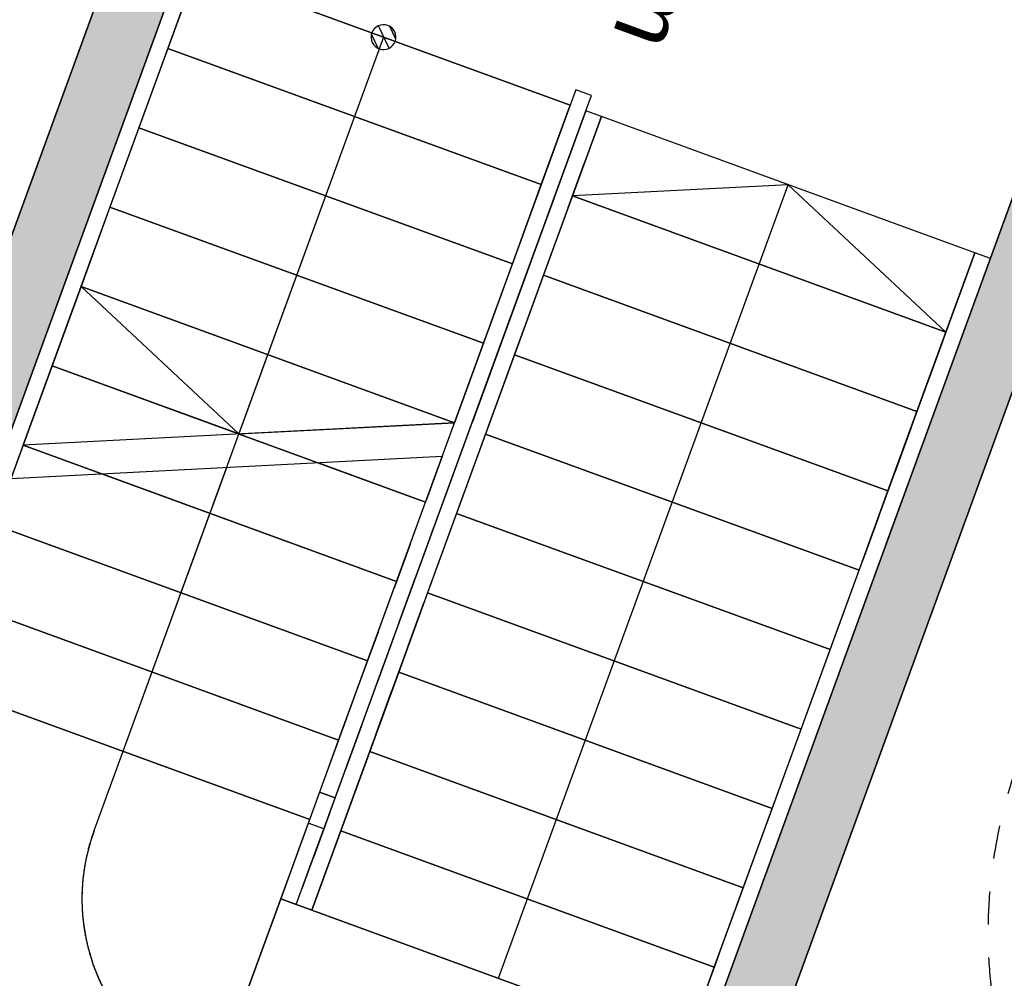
# Model space of a CAD drawing. Header units: millimetres. Extents: x 112481703 to 112587609, y 1264638581 to 1264713694.
# Tile 8 of 174: x 112515447 to 112518419, y 1264668111 to 1264671005. Entities that reach past the tile are written whole.
import ezdxf
from ezdxf.enums import TextEntityAlignment as Align

# ---------------------------------------------------------------- set-up
doc = ezdxf.new("R2010")
doc.units = ezdxf.units.MM
doc.header["$LTSCALE"] = 0.5
doc.header["$MEASUREMENT"] = 0
for name, pattern in [('PLINE', [0]), ('Små Stiplet', [564.444444, 282.222222, -282.222222]), ('Stipling', [400, 200, -200]), ('STYLE_01', [211692.4, 105807.4, -105885])]:
    doc.linetypes.add(name, pattern=pattern)
for name, color, linetype in [('0(Nye konstruksjoner)', 7, 'Continuous'), ('242- Ikke-bærende innervegger (Skravur)(Nye konstruksjoner)', 7, 'Continuous'), ('242- Ikke-bærende innervegger(Nye konstruksjoner)', 7, 'Continuous'), ('862- M___Nettoareal (1-100)(Nye konstruksjoner)', 7, 'Continuous'), ('862- M___Nettoareal(Nye konstruksjoner)', 7, 'Continuous'), ('862- M___Nettoareal(Polylinje)(Nye konstruksjoner)', 7, 'Continuous'), ('878- Annen overflate_visuell informasjon(Nye konstruksjoner)', 7, 'Continuous')]:
    doc.layers.add(name, color=color, linetype=linetype)
doc.styles.add('GENERATED_STYLE_1', font='arial.ttf')
pattern_1 = [(294.95599, (112557650, 1264717795), (27.198964, 12.65766), [])]
pattern_2 = [(249.95599, (112557650, 1264717795), (-81.35699, 29.68231), [0, -50]), (249.95599, (112557682.11, 1264717756.67), (-81.35699, 29.68231), [0, -50])]

# ---------------------------------------------------------------- blocks, each defined once
blk = doc.blocks.new('Trapperom_1120_35', base_point=(112517381.3, 1264671402.5))
at = {"layer": '862- M___Nettoareal(Polylinje)(Nye konstruksjoner)', "linetype": 'PLINE', "flags": 128}
blk.add_lwpolyline([(112519013.8, 1264672028.7), (112516571.3, 1264672919.8), (112514632.4, 1264667605.4), (112517074.9, 1264666714.3)], close=True, dxfattribs=at)
blk = doc.blocks.new('Sengerom_1071_76', base_point=(112520522.8, 1264669641.9))
at = {"layer": '862- M___Nettoareal(Polylinje)(Nye konstruksjoner)', "linetype": 'PLINE', "flags": 128}
blk.add_lwpolyline([(112522700, 1264669877.9), (112520351.4, 1264670734.8), (112521276.8, 1264673271.3), (112519867.7, 1264673785.4), (112517262.8, 1264666645.7), (112521020.5, 1264665274.7)], close=True, dxfattribs=at)
blk = doc.blocks.new('Sengerom_1061_79', base_point=(112513879.9, 1264672065.5))
at = {"layer": '862- M___Nettoareal(Polylinje)(Nye konstruksjoner)', "linetype": 'PLINE', "flags": 128}
blk.add_lwpolyline([(112514714.8, 1264672791.2), (112512366.3, 1264673648.1), (112510686.8, 1264669044.9), (112514444.5, 1264667673.9), (112517049.4, 1264674813.6), (112515640.2, 1264675327.7)], close=True, dxfattribs=at)
blk = doc.blocks.new('Label_7', base_point=(112517561.9, 1264671599.5))
at = {"layer": '862- M___Nettoareal (1-100)(Nye konstruksjoner)', "char_height": 200, "attachment_point": 1, "rotation": 249.956, "style": 'GENERATED_STYLE_1'}
for s, insert in [('\\A1;{\\pql;\\pt0,241000;\\fArial|b0|i0|c0|p0;\\W1.000000;14,7\\fArial|b0|i0|c0|p0;\\W1.000000;\\A1{\\H.66x;\\S^  ;}\\fArial|b0|i0|c0|p0;\\W1.000000; m\\fArial|b0|i0|c0|p0;\\W1.000000;\\A1{\\H.66x;\\S2^  ;}\\fArial|b0|i0|c0|p0;\\W1.000000;\\fArial|b0|i0|c0|p0;\\W1.000000;\\fArial|b0|i0|c0|p0;\\W1.000000;\\fArial|b0|i0|c0|p0;\\W1.000000;\\fArial|b0|i0|c0|p0;\\W1.000000;\\fArial|b0|i0|c0|p0;\\W1.000000;\\fArial|b0|i0|c0|p0;\\W1.000000;\\A1{\\H.66x;\\S^  ;}\\fArial|b0|i0|c0|p0;\\W1.000000;\\fArial|b0|i0|c0|p0;\\W1.000000;\\A1{\\H.66x;\\S^  ;}\\fArial|b0|i0|c0|p0;\\W1.000000;\\fArial|b0|i0|c0|p0;\\W1.000000;\\fArial|b0|i0|c0|p0;\\W1.000000;\\fArial|b0|i0|c0|p0;\\W1.000000;\\fArial|b0|i0|c0|p0;\\W1.000000;\\fArial|b0|i0|c0|p0;\\W1.000000;\\fArial|b0|i0|c0|p0;\\W1.000000;\\A1{\\H.66x;\\S^  ;}\\fArial|b0|i0|c0|p0;\\W1.000000;\\fArial|b0|i0|c0|p0;\\W1.000000;\\A1{\\H.66x;\\S^  ;}\\fArial|b0|i0|c0|p0;\\W1.000000;\\fArial|b0|i0|c0|p0;\\W1.000000;\\fArial|b0|i0|c0|p0;\\W1.000000;\\fArial|b0|i0|c0|p0;\\W1.000000;\\fArial|b0|i0|c0|p0;\\W1.000000;\\fArial|b0|i0|c0|p0;\\W1.000000;\\fArial|b0|i0|c0|p0;\\W1.000000;\\A1{\\H.66x;\\S^  ;}\\fArial|b0|i0|c0|p0;\\W1.000000;\\fArial|b0|i0|c0|p0;\\W1.000000;\\A1{\\H.66x;\\S^  ;}\\fArial|b0|i0|c0|p0;\\W1.000000;\\fArial|b0|i0|c0|p0;\\W1.000000;\\fArial|b0|i0|c0|p0;\\W1.000000;\\fArial|b0|i0|c0|p0;\\W1.000000;\\fArial|b0|i0|c0|p0;\\W1.000000;\\fArial|b0|i0|c0|p0;\\W1.000000;\\fArial|b0|i0|c0|p0;\\W1.000000;\\A1{\\H.66x;\\S^  ;}\\fArial|b0|i0|c0|p0;\\W1.000000;\\fArial|b0|i0|c0|p0;\\W1.000000;\\A1{\\H.66x;\\S^  ;}\\fArial|b0|i0|c0|p0;\\W1.000000;\\fArial|b0|i0|c0|p0;\\W1.000000;\\fArial|b0|i0|c0|p0;\\W1.000000;\\fArial|b0|i0|c0|p0;\\W1.000000;\\fArial|b0|i0|c0|p0;\\W1.000000;\\fArial|b0|i0|c0|p0;\\W1.000000;\\fArial|b0|i0|c0|p0;\\W1.000000;\\fArial|b0|i0|c0|p0;\\W1.000000;}', (112517593.3, 1264672286)), ('\\A1;{\\pql;\\pt0,241000;\\fArial|b0|i0|c0|p0;\\W1.000000;Trapperom\\fArial|b0|i0|c0|p0;\\W1.000000;\\A1{\\H.66x;\\S^  ;}\\fArial|b0|i0|c0|p0;\\W1.000000;\\fArial|b0|i0|c0|p0;\\W1.000000;\\A1{\\H.66x;\\S^  ;}\\fArial|b0|i0|c0|p0;\\W1.000000;\\fArial|b0|i0|c0|p0;\\W1.000000;\\fArial|b0|i0|c0|p0;\\W1.000000;\\fArial|b0|i0|c0|p0;\\W1.000000;\\fArial|b0|i0|c0|p0;\\W1.000000;\\fArial|b0|i0|c0|p0;\\W1.000000;\\fArial|b0|i0|c0|p0;\\W1.000000;\\A1{\\H.66x;\\S^  ;}\\fArial|b0|i0|c0|p0;\\W1.000000;\\fArial|b0|i0|c0|p0;\\W1.000000;\\A1{\\H.66x;\\S^  ;}\\fArial|b0|i0|c0|p0;\\W1.000000;\\fArial|b0|i0|c0|p0;\\W1.000000;\\fArial|b0|i0|c0|p0;\\W1.000000;\\fArial|b0|i0|c0|p0;\\W1.000000;\\fArial|b0|i0|c0|p0;\\W1.000000;\\fArial|b0|i0|c0|p0;\\W1.000000;\\fArial|b0|i0|c0|p0;\\W1.000000;\\A1{\\H.66x;\\S^  ;}\\fArial|b0|i0|c0|p0;\\W1.000000;\\fArial|b0|i0|c0|p0;\\W1.000000;\\A1{\\H.66x;\\S^  ;}\\fArial|b0|i0|c0|p0;\\W1.000000;\\fArial|b0|i0|c0|p0;\\W1.000000;\\fArial|b0|i0|c0|p0;\\W1.000000;\\fArial|b0|i0|c0|p0;\\W1.000000;\\fArial|b0|i0|c0|p0;\\W1.000000;\\fArial|b0|i0|c0|p0;\\W1.000000;\\fArial|b0|i0|c0|p0;\\W1.000000;\\A1{\\H.66x;\\S^  ;}\\fArial|b0|i0|c0|p0;\\W1.000000;\\fArial|b0|i0|c0|p0;\\W1.000000;\\A1{\\H.66x;\\S^  ;}\\fArial|b0|i0|c0|p0;\\W1.000000;\\fArial|b0|i0|c0|p0;\\W1.000000;\\fArial|b0|i0|c0|p0;\\W1.000000;\\fArial|b0|i0|c0|p0;\\W1.000000;\\fArial|b0|i0|c0|p0;\\W1.000000;\\fArial|b0|i0|c0|p0;\\W1.000000;\\fArial|b0|i0|c0|p0;\\W1.000000;\\A1{\\H.66x;\\S^  ;}\\fArial|b0|i0|c0|p0;\\W1.000000;\\fArial|b0|i0|c0|p0;\\W1.000000;\\A1{\\H.66x;\\S^  ;}\\fArial|b0|i0|c0|p0;\\W1.000000;\\fArial|b0|i0|c0|p0;\\W1.000000;\\fArial|b0|i0|c0|p0;\\W1.000000;\\fArial|b0|i0|c0|p0;\\W1.000000;\\fArial|b0|i0|c0|p0;\\W1.000000;\\fArial|b0|i0|c0|p0;\\W1.000000;\\fArial|b0|i0|c0|p0;\\W1.000000;\\fArial|b0|i0|c0|p0;\\W1.000000;}', (112517891.3, 1264672177.3)), ('\\A1;{\\pql;\\pt0,241000;\\fArial|b0|i0|c0|p0;\\W1.000000;1120\\fArial|b0|i0|c0|p0;\\W1.000000;\\A1{\\H.66x;\\S^  ;}\\fArial|b0|i0|c0|p0;\\W1.000000;\\fArial|b0|i0|c0|p0;\\W1.000000;\\A1{\\H.66x;\\S^  ;}\\fArial|b0|i0|c0|p0;\\W1.000000;\\fArial|b0|i0|c0|p0;\\W1.000000;\\fArial|b0|i0|c0|p0;\\W1.000000;\\fArial|b0|i0|c0|p0;\\W1.000000;\\fArial|b0|i0|c0|p0;\\W1.000000;\\fArial|b0|i0|c0|p0;\\W1.000000;\\fArial|b0|i0|c0|p0;\\W1.000000;\\A1{\\H.66x;\\S^  ;}\\fArial|b0|i0|c0|p0;\\W1.000000;\\fArial|b0|i0|c0|p0;\\W1.000000;\\A1{\\H.66x;\\S^  ;}\\fArial|b0|i0|c0|p0;\\W1.000000;\\fArial|b0|i0|c0|p0;\\W1.000000;\\fArial|b0|i0|c0|p0;\\W1.000000;\\fArial|b0|i0|c0|p0;\\W1.000000;\\fArial|b0|i0|c0|p0;\\W1.000000;\\fArial|b0|i0|c0|p0;\\W1.000000;\\fArial|b0|i0|c0|p0;\\W1.000000;\\A1{\\H.66x;\\S^  ;}\\fArial|b0|i0|c0|p0;\\W1.000000;\\fArial|b0|i0|c0|p0;\\W1.000000;\\A1{\\H.66x;\\S^  ;}\\fArial|b0|i0|c0|p0;\\W1.000000;\\fArial|b0|i0|c0|p0;\\W1.000000;\\fArial|b0|i0|c0|p0;\\W1.000000;\\fArial|b0|i0|c0|p0;\\W1.000000;\\fArial|b0|i0|c0|p0;\\W1.000000;\\fArial|b0|i0|c0|p0;\\W1.000000;\\fArial|b0|i0|c0|p0;\\W1.000000;\\A1{\\H.66x;\\S^  ;}\\fArial|b0|i0|c0|p0;\\W1.000000;\\fArial|b0|i0|c0|p0;\\W1.000000;\\A1{\\H.66x;\\S^  ;}\\fArial|b0|i0|c0|p0;\\W1.000000;\\fArial|b0|i0|c0|p0;\\W1.000000;\\fArial|b0|i0|c0|p0;\\W1.000000;\\fArial|b0|i0|c0|p0;\\W1.000000;\\fArial|b0|i0|c0|p0;\\W1.000000;\\fArial|b0|i0|c0|p0;\\W1.000000;\\fArial|b0|i0|c0|p0;\\W1.000000;\\A1{\\H.66x;\\S^  ;}\\fArial|b0|i0|c0|p0;\\W1.000000;\\fArial|b0|i0|c0|p0;\\W1.000000;\\A1{\\H.66x;\\S^  ;}\\fArial|b0|i0|c0|p0;\\W1.000000;\\fArial|b0|i0|c0|p0;\\W1.000000;\\fArial|b0|i0|c0|p0;\\W1.000000;\\fArial|b0|i0|c0|p0;\\W1.000000;\\fArial|b0|i0|c0|p0;\\W1.000000;\\fArial|b0|i0|c0|p0;\\W1.000000;\\fArial|b0|i0|c0|p0;\\W1.000000;\\fArial|b0|i0|c0|p0;\\W1.000000;}', (112518193.4, 1264672088.3))]:
    blk.add_mtext(s, dxfattribs=dict(at, insert=insert))
at = {"layer": '862- M___Nettoareal (1-100)(Nye konstruksjoner)', "style": 'GENERATED_STYLE_1'}
for tag, p in [('DUMMY_108', (112517645.8, 1264672288.1)), ('DUMMY_107', (112517941.1, 1264672180.4)), ('DUMMY_106', (112518236.3, 1264672072.7))]:
    blk.add_attdef(tag, text='', height=200, rotation=249.956, dxfattribs=at).set_placement(p, align=Align.TOP_LEFT)
blk = doc.blocks.new('Label_8', base_point=(112519606.9, 1264669569.4))
at = {"layer": '862- M___Nettoareal (1-100)(Nye konstruksjoner)', "char_height": 200, "attachment_point": 1, "rotation": 249.956, "style": 'GENERATED_STYLE_1'}
for s, insert in [('\\A1;{\\pql;\\pt0,241000;\\fArial|b0|i0|c0|p0;\\W1.000000;23,7\\fArial|b0|i0|c0|p0;\\W1.000000;\\A1{\\H.66x;\\S^  ;}\\fArial|b0|i0|c0|p0;\\W1.000000; m\\fArial|b0|i0|c0|p0;\\W1.000000;\\A1{\\H.66x;\\S2^  ;}\\fArial|b0|i0|c0|p0;\\W1.000000;\\fArial|b0|i0|c0|p0;\\W1.000000;\\fArial|b0|i0|c0|p0;\\W1.000000;\\fArial|b0|i0|c0|p0;\\W1.000000;\\fArial|b0|i0|c0|p0;\\W1.000000;\\fArial|b0|i0|c0|p0;\\W1.000000;\\fArial|b0|i0|c0|p0;\\W1.000000;\\A1{\\H.66x;\\S^  ;}\\fArial|b0|i0|c0|p0;\\W1.000000;\\fArial|b0|i0|c0|p0;\\W1.000000;\\A1{\\H.66x;\\S^  ;}\\fArial|b0|i0|c0|p0;\\W1.000000;\\fArial|b0|i0|c0|p0;\\W1.000000;\\fArial|b0|i0|c0|p0;\\W1.000000;\\fArial|b0|i0|c0|p0;\\W1.000000;\\fArial|b0|i0|c0|p0;\\W1.000000;\\fArial|b0|i0|c0|p0;\\W1.000000;\\fArial|b0|i0|c0|p0;\\W1.000000;\\A1{\\H.66x;\\S^  ;}\\fArial|b0|i0|c0|p0;\\W1.000000;\\fArial|b0|i0|c0|p0;\\W1.000000;\\A1{\\H.66x;\\S^  ;}\\fArial|b0|i0|c0|p0;\\W1.000000;\\fArial|b0|i0|c0|p0;\\W1.000000;\\fArial|b0|i0|c0|p0;\\W1.000000;\\fArial|b0|i0|c0|p0;\\W1.000000;\\fArial|b0|i0|c0|p0;\\W1.000000;\\fArial|b0|i0|c0|p0;\\W1.000000;\\fArial|b0|i0|c0|p0;\\W1.000000;\\A1{\\H.66x;\\S^  ;}\\fArial|b0|i0|c0|p0;\\W1.000000;\\fArial|b0|i0|c0|p0;\\W1.000000;\\A1{\\H.66x;\\S^  ;}\\fArial|b0|i0|c0|p0;\\W1.000000;\\fArial|b0|i0|c0|p0;\\W1.000000;\\fArial|b0|i0|c0|p0;\\W1.000000;\\fArial|b0|i0|c0|p0;\\W1.000000;\\fArial|b0|i0|c0|p0;\\W1.000000;\\fArial|b0|i0|c0|p0;\\W1.000000;\\fArial|b0|i0|c0|p0;\\W1.000000;\\A1{\\H.66x;\\S^  ;}\\fArial|b0|i0|c0|p0;\\W1.000000;\\fArial|b0|i0|c0|p0;\\W1.000000;\\A1{\\H.66x;\\S^  ;}\\fArial|b0|i0|c0|p0;\\W1.000000;\\fArial|b0|i0|c0|p0;\\W1.000000;\\fArial|b0|i0|c0|p0;\\W1.000000;\\fArial|b0|i0|c0|p0;\\W1.000000;\\fArial|b0|i0|c0|p0;\\W1.000000;\\fArial|b0|i0|c0|p0;\\W1.000000;\\fArial|b0|i0|c0|p0;\\W1.000000;\\fArial|b0|i0|c0|p0;\\W1.000000;}', (112519627.1, 1264670224.9)), ('\\A1;{\\pql;\\pt0,241000;\\fArial|b0|i0|c0|p0;\\W1.000000;Sengerom\\fArial|b0|i0|c0|p0;\\W1.000000;\\A1{\\H.66x;\\S^  ;}\\fArial|b0|i0|c0|p0;\\W1.000000;\\fArial|b0|i0|c0|p0;\\W1.000000;\\A1{\\H.66x;\\S^  ;}\\fArial|b0|i0|c0|p0;\\W1.000000;\\fArial|b0|i0|c0|p0;\\W1.000000;\\fArial|b0|i0|c0|p0;\\W1.000000;\\fArial|b0|i0|c0|p0;\\W1.000000;\\fArial|b0|i0|c0|p0;\\W1.000000;\\fArial|b0|i0|c0|p0;\\W1.000000;\\fArial|b0|i0|c0|p0;\\W1.000000;\\A1{\\H.66x;\\S^  ;}\\fArial|b0|i0|c0|p0;\\W1.000000;\\fArial|b0|i0|c0|p0;\\W1.000000;\\A1{\\H.66x;\\S^  ;}\\fArial|b0|i0|c0|p0;\\W1.000000;\\fArial|b0|i0|c0|p0;\\W1.000000;\\fArial|b0|i0|c0|p0;\\W1.000000;\\fArial|b0|i0|c0|p0;\\W1.000000;\\fArial|b0|i0|c0|p0;\\W1.000000;\\fArial|b0|i0|c0|p0;\\W1.000000;\\fArial|b0|i0|c0|p0;\\W1.000000;\\A1{\\H.66x;\\S^  ;}\\fArial|b0|i0|c0|p0;\\W1.000000;\\fArial|b0|i0|c0|p0;\\W1.000000;\\A1{\\H.66x;\\S^  ;}\\fArial|b0|i0|c0|p0;\\W1.000000;\\fArial|b0|i0|c0|p0;\\W1.000000;\\fArial|b0|i0|c0|p0;\\W1.000000;\\fArial|b0|i0|c0|p0;\\W1.000000;\\fArial|b0|i0|c0|p0;\\W1.000000;\\fArial|b0|i0|c0|p0;\\W1.000000;\\fArial|b0|i0|c0|p0;\\W1.000000;\\A1{\\H.66x;\\S^  ;}\\fArial|b0|i0|c0|p0;\\W1.000000;\\fArial|b0|i0|c0|p0;\\W1.000000;\\A1{\\H.66x;\\S^  ;}\\fArial|b0|i0|c0|p0;\\W1.000000;\\fArial|b0|i0|c0|p0;\\W1.000000;\\fArial|b0|i0|c0|p0;\\W1.000000;\\fArial|b0|i0|c0|p0;\\W1.000000;\\fArial|b0|i0|c0|p0;\\W1.000000;\\fArial|b0|i0|c0|p0;\\W1.000000;\\fArial|b0|i0|c0|p0;\\W1.000000;\\A1{\\H.66x;\\S^  ;}\\fArial|b0|i0|c0|p0;\\W1.000000;\\fArial|b0|i0|c0|p0;\\W1.000000;\\A1{\\H.66x;\\S^  ;}\\fArial|b0|i0|c0|p0;\\W1.000000;\\fArial|b0|i0|c0|p0;\\W1.000000;\\fArial|b0|i0|c0|p0;\\W1.000000;\\fArial|b0|i0|c0|p0;\\W1.000000;\\fArial|b0|i0|c0|p0;\\W1.000000;\\fArial|b0|i0|c0|p0;\\W1.000000;\\fArial|b0|i0|c0|p0;\\W1.000000;\\fArial|b0|i0|c0|p0;\\W1.000000;}', (112519925, 1264670116.2)), ('\\A1;{\\pql;\\pt0,241000;\\fArial|b0|i0|c0|p0;\\W1.000000;1071\\fArial|b0|i0|c0|p0;\\W1.000000;\\A1{\\H.66x;\\S^  ;}\\fArial|b0|i0|c0|p0;\\W1.000000;\\fArial|b0|i0|c0|p0;\\W1.000000;\\A1{\\H.66x;\\S^  ;}\\fArial|b0|i0|c0|p0;\\W1.000000;\\fArial|b0|i0|c0|p0;\\W1.000000;\\fArial|b0|i0|c0|p0;\\W1.000000;\\fArial|b0|i0|c0|p0;\\W1.000000;\\fArial|b0|i0|c0|p0;\\W1.000000;\\fArial|b0|i0|c0|p0;\\W1.000000;\\fArial|b0|i0|c0|p0;\\W1.000000;\\A1{\\H.66x;\\S^  ;}\\fArial|b0|i0|c0|p0;\\W1.000000;\\fArial|b0|i0|c0|p0;\\W1.000000;\\A1{\\H.66x;\\S^  ;}\\fArial|b0|i0|c0|p0;\\W1.000000;\\fArial|b0|i0|c0|p0;\\W1.000000;\\fArial|b0|i0|c0|p0;\\W1.000000;\\fArial|b0|i0|c0|p0;\\W1.000000;\\fArial|b0|i0|c0|p0;\\W1.000000;\\fArial|b0|i0|c0|p0;\\W1.000000;\\fArial|b0|i0|c0|p0;\\W1.000000;\\A1{\\H.66x;\\S^  ;}\\fArial|b0|i0|c0|p0;\\W1.000000;\\fArial|b0|i0|c0|p0;\\W1.000000;\\A1{\\H.66x;\\S^  ;}\\fArial|b0|i0|c0|p0;\\W1.000000;\\fArial|b0|i0|c0|p0;\\W1.000000;\\fArial|b0|i0|c0|p0;\\W1.000000;\\fArial|b0|i0|c0|p0;\\W1.000000;\\fArial|b0|i0|c0|p0;\\W1.000000;\\fArial|b0|i0|c0|p0;\\W1.000000;\\fArial|b0|i0|c0|p0;\\W1.000000;\\A1{\\H.66x;\\S^  ;}\\fArial|b0|i0|c0|p0;\\W1.000000;\\fArial|b0|i0|c0|p0;\\W1.000000;\\A1{\\H.66x;\\S^  ;}\\fArial|b0|i0|c0|p0;\\W1.000000;\\fArial|b0|i0|c0|p0;\\W1.000000;\\fArial|b0|i0|c0|p0;\\W1.000000;\\fArial|b0|i0|c0|p0;\\W1.000000;\\fArial|b0|i0|c0|p0;\\W1.000000;\\fArial|b0|i0|c0|p0;\\W1.000000;\\fArial|b0|i0|c0|p0;\\W1.000000;\\A1{\\H.66x;\\S^  ;}\\fArial|b0|i0|c0|p0;\\W1.000000;\\fArial|b0|i0|c0|p0;\\W1.000000;\\A1{\\H.66x;\\S^  ;}\\fArial|b0|i0|c0|p0;\\W1.000000;\\fArial|b0|i0|c0|p0;\\W1.000000;\\fArial|b0|i0|c0|p0;\\W1.000000;\\fArial|b0|i0|c0|p0;\\W1.000000;\\fArial|b0|i0|c0|p0;\\W1.000000;\\fArial|b0|i0|c0|p0;\\W1.000000;\\fArial|b0|i0|c0|p0;\\W1.000000;\\fArial|b0|i0|c0|p0;\\W1.000000;}', (112520227.1, 1264670027.3))]:
    blk.add_mtext(s, dxfattribs=dict(at, insert=insert))
at = {"layer": '862- M___Nettoareal (1-100)(Nye konstruksjoner)', "style": 'GENERATED_STYLE_1'}
for tag, p in [('DUMMY_108', (112519679.5, 1264670227.1)), ('DUMMY_107', (112519974.8, 1264670119.3)), ('DUMMY_106', (112520270.1, 1264670011.6))]:
    blk.add_attdef(tag, text='', height=200, rotation=249.956, dxfattribs=at).set_placement(p, align=Align.TOP_LEFT)

msp = doc.modelspace()

# ---------------------------------------------------------------- hatches: boundary and pattern name
at = {"layer": '0(Nye konstruksjoner)', "linetype": 'Continuous'}
h = msp.add_hatch(dxfattribs=at)
h.set_pattern_fill('Skrålinjer_1', color=256, style=0, pattern_type=2)
h.set_pattern_definition(pattern_1)
h.paths.add_polyline_path([(112516510.1, 1264670965.3, 1), (112516580.6, 1264670939.6, 1)])
h = msp.add_hatch(dxfattribs=at)
h.set_pattern_fill('Skrålinjer_1', color=256, style=0, pattern_type=2)
h.set_pattern_definition(pattern_1)
h.paths.add_polyline_path([(112516510.1, 1264670965.3, 1), (112516580.6, 1264670939.6, 1)])
at = {"layer": '242- Ikke-bærende innervegger (Skravur)(Nye konstruksjoner)', "linetype": 'Continuous'}
h = msp.add_hatch(dxfattribs=at)
h.set_pattern_fill('Prikker_tett', color=256, style=0, pattern_type=2)
h.set_pattern_definition(pattern_2)
h.paths.add_polyline_path([(112517049.4, 1264674813.6), (112514444.5, 1264667673.9), (112514632.4, 1264667605.4), (112517237.3, 1264674745)])
h = msp.add_hatch(dxfattribs=at)
h.set_pattern_fill('Prikker_tett', color=256, style=0, pattern_type=2)
h.set_pattern_definition(pattern_2)
h.paths.add_polyline_path([(112519679.8, 1264673853.9), (112517074.9, 1264666714.3), (112517262.8, 1264666645.7), (112519867.7, 1264673785.4)])

# ---------------------------------------------------------------- linework, layer by layer
at = {"layer": '0(Nye konstruksjoner)', "linetype": 'PLINE'}
for p, q in [((112515934.7, 1264671175.3), (112515178.1, 1264669101.6)), ((112515225.1, 1264669084.4), (112515981.7, 1264671158.1)), ((112515934.7, 1264671175.3), (112515403, 1264669718)), ((112515457.3, 1264669720.8), (112515981.7, 1264671158.1)), ((112515981.7, 1264671158.1), (112515894.3, 1264670918.6)), ((112515981.7, 1264671158.1), (112515894.3, 1264670918.6)), ((112517109, 1264670746.8), (112515981.7, 1264671158.1)), ((112517109, 1264670746.8), (112515981.7, 1264671158.1)), ((112516545.3, 1264670952.5), (112516457.9, 1264670712.9)), ((112516545.3, 1264670952.5), (112516457.9, 1264670712.9)), ((112515894.3, 1264670918.6), (112515806.9, 1264670679)), ((112515894.3, 1264670918.6), (112515806.9, 1264670679)), ((112515894.3, 1264670918.6), (112517021.6, 1264670507.3)), ((112517021.6, 1264670507.3), (112515894.3, 1264670918.6)), ((112515894.3, 1264670918.6), (112517021.6, 1264670507.3)), ((112517021.6, 1264670507.3), (112515894.3, 1264670918.6)), ((112517126.1, 1264670793.8), (112517109, 1264670746.8)), ((112517173.1, 1264670776.7), (112517126.1, 1264670793.8)), ((112517156, 1264670729.7), (112517173.1, 1264670776.7)), ((112517109, 1264670746.8), (112516352.4, 1264668673.1)), ((112517109, 1264670746.8), (112516759.4, 1264669788.6)), ((112517021.6, 1264670507.3), (112517109, 1264670746.8)), ((112517021.6, 1264670507.3), (112517109, 1264670746.8)), ((112517109, 1264670746.9), (112517109, 1264670746.8)), ((112516457.9, 1264670712.9), (112515758.7, 1264668796.5)), ((112516457.9, 1264670712.9), (112516108.3, 1264669754.7)), ((112517156, 1264670729.7), (112516299.1, 1264668381.1)), ((112516328.9, 1264668317), (112517202.9, 1264670712.6)), ((112516399.4, 1264668656), (112517156, 1264670729.7)), ((112516813.6, 1264669791.4), (112517156, 1264670729.7)), ((112517156, 1264670729.7), (112516813.6, 1264669791.4)), ((112517202.9, 1264670712.6), (112517115.5, 1264670473)), ((112517156, 1264670729.7), (112517156, 1264670729.7)), ((112517156, 1264670729.7), (112517156, 1264670729.7)), ((112517202.9, 1264670712.6), (112517156, 1264670729.7)), ((112518330.2, 1264670301.3), (112517202.9, 1264670712.6)), ((112515806.9, 1264670679), (112515719.5, 1264670439.5)), ((112515806.9, 1264670679), (112515719.5, 1264670439.5)), ((112515806.9, 1264670679), (112516934.2, 1264670267.7)), ((112516934.2, 1264670267.7), (112515806.9, 1264670679)), ((112515806.9, 1264670679), (112516934.2, 1264670267.7)), ((112516934.2, 1264670267.7), (112515806.9, 1264670679)), ((112516934.2, 1264670267.7), (112517021.6, 1264670507.3)), ((112516934.2, 1264670267.7), (112517021.6, 1264670507.3)), ((112517766.6, 1264670506.9), (112517115.5, 1264670473)), ((112517679.2, 1264670267.4), (112517766.6, 1264670506.9)), ((112518242.8, 1264670061.7), (112517766.6, 1264670506.9)), ((112517115.5, 1264670473), (112517028.1, 1264670233.5)), ((112518242.8, 1264670061.7), (112517115.5, 1264670473)), ((112517115.5, 1264670473), (112518242.8, 1264670061.7)), ((112515719.5, 1264670439.5), (112515632.1, 1264670199.9)), ((112515719.5, 1264670439.5), (112515632.1, 1264670199.9)), ((112515719.5, 1264670439.5), (112516846.8, 1264670028.2)), ((112516846.8, 1264670028.2), (112515719.5, 1264670439.5)), ((112515719.5, 1264670439.5), (112516846.8, 1264670028.2)), ((112516846.8, 1264670028.2), (112515719.5, 1264670439.5)), ((112518330.2, 1264670301.3), (112517338.8, 1264667583.9)), ((112518242.8, 1264670061.7), (112518330.2, 1264670301.3)), ((112518377.2, 1264670284.1), (112518330.2, 1264670301.3)), ((112516846.8, 1264670028.2), (112516934.2, 1264670267.7)), ((112516846.8, 1264670028.2), (112516934.2, 1264670267.7)), ((112516892.6, 1264668111.4), (112517679.2, 1264670267.4)), ((112517385.8, 1264667566.7), (112518377.2, 1264670284.1)), ((112517028.1, 1264670233.5), (112516940.7, 1264669993.9)), ((112518155.4, 1264669822.2), (112517028.1, 1264670233.5)), ((112517028.1, 1264670233.5), (112518155.4, 1264669822.2)), ((112515632.1, 1264670199.9), (112515544.7, 1264669960.4)), ((112515632.1, 1264670199.9), (112515544.7, 1264669960.4)), ((112515632.1, 1264670199.9), (112516759.4, 1264669788.6)), ((112516759.4, 1264669788.6), (112515632.1, 1264670199.9)), ((112515632.1, 1264670199.9), (112516108.3, 1264669754.7)), ((112515632.1, 1264670199.9), (112516759.4, 1264669788.6)), ((112516759.4, 1264669788.6), (112515632.1, 1264670199.9)), ((112518155.4, 1264669822.2), (112518242.8, 1264670061.7)), ((112516759.4, 1264669788.6), (112516846.8, 1264670028.2)), ((112516759.4, 1264669788.6), (112516846.8, 1264670028.2)), ((112516940.7, 1264669993.9), (112516853.3, 1264669754.3)), ((112518068, 1264669582.6), (112516940.7, 1264669993.9)), ((112516940.7, 1264669993.9), (112518068, 1264669582.6)), ((112515544.7, 1264669960.4), (112515457.3, 1264669720.8)), ((112515544.7, 1264669960.4), (112515457.3, 1264669720.8)), ((112515544.7, 1264669960.4), (112516108.3, 1264669754.7)), ((112516108.3, 1264669754.7), (112515544.7, 1264669960.4)), ((112515544.7, 1264669960.4), (112516672, 1264669549.1)), ((112516672, 1264669549.1), (112515544.7, 1264669960.4)), ((112518068, 1264669582.6), (112518155.4, 1264669822.2)), ((112516759.4, 1264669788.6), (112515457.3, 1264669720.8)), ((112516108.3, 1264669754.7), (112516759.4, 1264669788.6)), ((112516672, 1264669549.1), (112516759.4, 1264669788.6)), ((112516853.3, 1264669754.3), (112516765.9, 1264669514.8)), ((112517980.6, 1264669343.1), (112516853.3, 1264669754.3)), ((112516853.3, 1264669754.3), (112517980.6, 1264669343.1)), ((112515457.3, 1264669720.8), (112515369.9, 1264669481.2)), ((112515457.3, 1264669720.8), (112516584.6, 1264669309.5)), ((112516584.6, 1264669309.5), (112515457.3, 1264669720.8)), ((112517980.6, 1264669343.1), (112518068, 1264669582.6)), ((112516584.6, 1264669309.5), (112516672, 1264669549.1)), ((112516765.9, 1264669514.8), (112516678.5, 1264669275.2)), ((112517893.2, 1264669103.5), (112516765.9, 1264669514.8)), ((112516765.9, 1264669514.8), (112517893.2, 1264669103.5)), ((112515369.9, 1264669481.2), (112516497.2, 1264669070)), ((112516497.2, 1264669070), (112515369.9, 1264669481.2)), ((112517893.2, 1264669103.5), (112517980.6, 1264669343.1)), ((112516497.2, 1264669070), (112516584.6, 1264669309.5)), ((112516678.5, 1264669275.2), (112516591.1, 1264669035.7)), ((112517805.8, 1264668863.9), (112516678.5, 1264669275.2)), ((112516678.5, 1264669275.2), (112517805.8, 1264668863.9)), ((112515282.5, 1264669241.7), (112516409.8, 1264668830.4)), ((112516409.8, 1264668830.4), (112515282.5, 1264669241.7)), ((112517805.8, 1264668863.9), (112517893.2, 1264669103.5)), ((112516409.8, 1264668830.4), (112516497.2, 1264669070)), ((112516591.1, 1264669035.7), (112516503.7, 1264668796.1)), ((112517718.4, 1264668624.4), (112516591.1, 1264669035.7)), ((112516591.1, 1264669035.7), (112517718.4, 1264668624.4)), ((112515195.1, 1264669002.1), (112516322.4, 1264668590.8)), ((112516322.4, 1264668590.8), (112515195.1, 1264669002.1)), ((112517718.4, 1264668624.4), (112517805.8, 1264668863.9)), ((112516322.4, 1264668590.8), (112516409.8, 1264668830.4)), ((112515758.7, 1264668796.5), (112515671.3, 1264668556.9)), ((112516503.7, 1264668796.1), (112516416.3, 1264668556.6)), ((112517631.1, 1264668384.8), (112516503.7, 1264668796.1)), ((112516503.7, 1264668796.1), (112517631.1, 1264668384.8)), ((112516352.4, 1264668673.1), (112516235, 1264668351.3)), ((112516352.4, 1264668673.1), (112516399.4, 1264668656)), ((112516399.4, 1264668656), (112516352.4, 1264668673.1)), ((112516282, 1264668334.2), (112516399.4, 1264668656)), ((112517631.1, 1264668384.8), (112517718.4, 1264668624.4)), ((112516235, 1264668351.3), (112516322.4, 1264668590.8)), ((112516318.1, 1264668579.2), (112516235, 1264668351.3)), ((112516318.1, 1264668579.2), (112516235, 1264668351.3)), ((112516365.1, 1264668562.1), (112516318.1, 1264668579.2)), ((112516365.1, 1264668562.1), (112516318.1, 1264668579.2)), ((112516282, 1264668334.2), (112516365.1, 1264668562.1)), ((112516299.1, 1264668381.1), (112516365.1, 1264668562.1)), ((112516416.3, 1264668556.6), (112516328.9, 1264668317)), ((112517543.7, 1264668145.3), (112516416.3, 1264668556.6)), ((112516416.3, 1264668556.6), (112517543.7, 1264668145.3)), ((112517543.7, 1264668145.3), (112517631.1, 1264668384.8)), ((112515823.7, 1264667224), (112516235, 1264668351.3)), ((112516235, 1264668351.3), (112515823.7, 1264667224)), ((112516235, 1264668351.3), (112516282, 1264668334.2)), ((112516235, 1264668351.3), (112516282, 1264668334.2)), ((112516235, 1264668351.3), (112516328.9, 1264668317)), ((112516328.9, 1264668317), (112516235, 1264668351.3)), ((112517456.3, 1264667905.7), (112516328.9, 1264668317)), ((112516328.9, 1264668317), (112517456.3, 1264667905.7)), ((112517456.3, 1264667905.7), (112517543.7, 1264668145.3))]:
    msp.add_line(p, q, dxfattribs=at)
at = {"layer": '0(Nye konstruksjoner)', "linetype": 'STYLE_01'}
for p, q in [((112515981.7, 1264671158.1), (112517109, 1264670746.8)), ((112515981.7, 1264671158.1), (112517109, 1264670746.8)), ((112515894.3, 1264670918.6), (112517021.6, 1264670507.3)), ((112515894.3, 1264670918.6), (112517021.6, 1264670507.3)), ((112517202.9, 1264670712.6), (112517115.5, 1264670473)), ((112518330.2, 1264670301.3), (112517202.9, 1264670712.6)), ((112518330.2, 1264670301.3), (112517202.9, 1264670712.6)), ((112518330.2, 1264670301.3), (112517202.9, 1264670712.6)), ((112515806.9, 1264670679), (112516934.2, 1264670267.7)), ((112515806.9, 1264670679), (112516934.2, 1264670267.7)), ((112517766.6, 1264670506.9), (112517115.5, 1264670473)), ((112517679.2, 1264670267.4), (112517766.6, 1264670506.9)), ((112518242.8, 1264670061.7), (112517766.6, 1264670506.9)), ((112517115.5, 1264670473), (112517028.1, 1264670233.5)), ((112518242.8, 1264670061.7), (112517115.5, 1264670473)), ((112517115.5, 1264670473), (112518242.8, 1264670061.7)), ((112518242.8, 1264670061.7), (112517115.5, 1264670473)), ((112518242.8, 1264670061.7), (112517115.5, 1264670473)), ((112515719.5, 1264670439.5), (112516846.8, 1264670028.2)), ((112515719.5, 1264670439.5), (112516846.8, 1264670028.2)), ((112518242.8, 1264670061.7), (112518330.2, 1264670301.3)), ((112516892.6, 1264668111.4), (112517679.2, 1264670267.4)), ((112517028.1, 1264670233.5), (112516940.7, 1264669993.9)), ((112518155.4, 1264669822.2), (112517028.1, 1264670233.5)), ((112517028.1, 1264670233.5), (112518155.4, 1264669822.2)), ((112518155.4, 1264669822.2), (112517028.1, 1264670233.5)), ((112518155.4, 1264669822.2), (112517028.1, 1264670233.5)), ((112515632.1, 1264670199.9), (112516759.4, 1264669788.6)), ((112515632.1, 1264670199.9), (112516759.4, 1264669788.6)), ((112518155.4, 1264669822.2), (112518242.8, 1264670061.7)), ((112516940.7, 1264669993.9), (112516853.3, 1264669754.3)), ((112518068, 1264669582.6), (112516940.7, 1264669993.9)), ((112516940.7, 1264669993.9), (112518068, 1264669582.6)), ((112518068, 1264669582.6), (112516940.7, 1264669993.9)), ((112518068, 1264669582.6), (112516940.7, 1264669993.9)), ((112515544.7, 1264669960.4), (112516108.3, 1264669754.7)), ((112515544.7, 1264669960.4), (112516672, 1264669549.1)), ((112518068, 1264669582.6), (112518155.4, 1264669822.2)), ((112516853.3, 1264669754.3), (112516765.9, 1264669514.8)), ((112517980.6, 1264669343.1), (112516853.3, 1264669754.3)), ((112516853.3, 1264669754.3), (112517980.6, 1264669343.1)), ((112517980.6, 1264669343.1), (112516853.3, 1264669754.3)), ((112517980.6, 1264669343.1), (112516853.3, 1264669754.3)), ((112515457.3, 1264669720.8), (112516584.6, 1264669309.5)), ((112516722.1, 1264669686.5), (112515420, 1264669618.7)), ((112516672, 1264669549.1), (112516722.1, 1264669686.5)), ((112516071.1, 1264669652.6), (112515758.7, 1264668796.5)), ((112516348.5, 1264669667.1), (112516672, 1264669549.1)), ((112516672, 1264669549.1), (112516348.5, 1264669667.1)), ((112516348.5, 1264669667.1), (112516672, 1264669549.1)), ((112515697.5, 1264669633.2), (112516584.6, 1264669309.5)), ((112516584.6, 1264669309.5), (112515697.5, 1264669633.2)), ((112515697.5, 1264669633.2), (112516584.6, 1264669309.5)), ((112517980.6, 1264669343.1), (112518068, 1264669582.6)), ((112516584.6, 1264669309.5), (112516672, 1264669549.1)), ((112516765.9, 1264669514.8), (112516678.5, 1264669275.2)), ((112517893.2, 1264669103.5), (112516765.9, 1264669514.8)), ((112516765.9, 1264669514.8), (112517893.2, 1264669103.5)), ((112517893.2, 1264669103.5), (112516765.9, 1264669514.8)), ((112517893.2, 1264669103.5), (112516765.9, 1264669514.8)), ((112515369.9, 1264669481.2), (112516497.2, 1264669070)), ((112516497.2, 1264669070), (112515369.9, 1264669481.2)), ((112515369.9, 1264669481.2), (112516497.2, 1264669070)), ((112515369.9, 1264669481.2), (112516497.2, 1264669070)), ((112517893.2, 1264669103.5), (112517980.6, 1264669343.1)), ((112516497.2, 1264669070), (112516584.6, 1264669309.5)), ((112516678.5, 1264669275.2), (112516591.1, 1264669035.7)), ((112517805.8, 1264668863.9), (112516678.5, 1264669275.2)), ((112516678.5, 1264669275.2), (112517805.8, 1264668863.9)), ((112517805.8, 1264668863.9), (112516678.5, 1264669275.2)), ((112517805.8, 1264668863.9), (112516678.5, 1264669275.2)), ((112515282.5, 1264669241.7), (112516409.8, 1264668830.4)), ((112516409.8, 1264668830.4), (112515282.5, 1264669241.7)), ((112515282.5, 1264669241.7), (112516409.8, 1264668830.4)), ((112515282.5, 1264669241.7), (112516409.8, 1264668830.4)), ((112517805.8, 1264668863.9), (112517893.2, 1264669103.5)), ((112516409.8, 1264668830.4), (112516497.2, 1264669070)), ((112516591.1, 1264669035.7), (112516503.7, 1264668796.1)), ((112517718.4, 1264668624.4), (112516591.1, 1264669035.7)), ((112516591.1, 1264669035.7), (112517718.4, 1264668624.4)), ((112517718.4, 1264668624.4), (112516591.1, 1264669035.7)), ((112517718.4, 1264668624.4), (112516591.1, 1264669035.7)), ((112515195.1, 1264669002.1), (112516322.4, 1264668590.8)), ((112516322.4, 1264668590.8), (112515195.1, 1264669002.1)), ((112515195.1, 1264669002.1), (112516322.4, 1264668590.8)), ((112515195.1, 1264669002.1), (112516322.4, 1264668590.8)), ((112517718.4, 1264668624.4), (112517805.8, 1264668863.9)), ((112516322.4, 1264668590.8), (112516409.8, 1264668830.4)), ((112515758.7, 1264668796.5), (112515671.3, 1264668556.9)), ((112516503.7, 1264668796.1), (112516416.3, 1264668556.6)), ((112517631.1, 1264668384.8), (112516503.7, 1264668796.1)), ((112516503.7, 1264668796.1), (112517631.1, 1264668384.8)), ((112517631.1, 1264668384.8), (112516503.7, 1264668796.1)), ((112517631.1, 1264668384.8), (112516503.7, 1264668796.1)), ((112517631.1, 1264668384.8), (112517718.4, 1264668624.4)), ((112516235, 1264668351.3), (112516322.4, 1264668590.8)), ((112516416.3, 1264668556.6), (112516328.9, 1264668317)), ((112517543.7, 1264668145.3), (112516416.3, 1264668556.6)), ((112516416.3, 1264668556.6), (112517543.7, 1264668145.3)), ((112517543.7, 1264668145.3), (112516416.3, 1264668556.6)), ((112517543.7, 1264668145.3), (112516416.3, 1264668556.6)), ((112517543.7, 1264668145.3), (112517631.1, 1264668384.8)), ((112515823.7, 1264667224), (112516235, 1264668351.3)), ((112516235, 1264668351.3), (112515823.7, 1264667224)), ((112515823.7, 1264667224), (112516235, 1264668351.3)), ((112515823.7, 1264667224), (112516235, 1264668351.3)), ((112516328.9, 1264668317), (112516235, 1264668351.3)), ((112517456.3, 1264667905.7), (112516328.9, 1264668317)), ((112516328.9, 1264668317), (112517456.3, 1264667905.7)), ((112517456.3, 1264667905.7), (112516328.9, 1264668317)), ((112517456.3, 1264667905.7), (112516328.9, 1264668317)), ((112517456.3, 1264667905.7), (112517543.7, 1264668145.3))]:
    msp.add_line(p, q, dxfattribs=at)
at = {"layer": '0(Nye konstruksjoner)', "linetype": 'Små Stiplet'}
for p, q in [((112517156, 1264670729.7), (112516299.1, 1264668381.1)), ((112516328.9, 1264668317), (112517202.9, 1264670712.6)), ((112516399.4, 1264668656), (112517156, 1264670729.7)), ((112517156, 1264670729.7), (112517156, 1264670729.7)), ((112517202.9, 1264670712.6), (112517156, 1264670729.7)), ((112518330.2, 1264670301.3), (112517338.8, 1264667583.9)), ((112518377.2, 1264670284.1), (112518330.2, 1264670301.3)), ((112517385.8, 1264667566.7), (112518377.2, 1264670284.1)), ((112516722.1, 1264669686.5), (112516352.4, 1264668673.1)), ((112516352.4, 1264668673.1), (112516235, 1264668351.3)), ((112516352.4, 1264668673.1), (112516399.4, 1264668656)), ((112516399.4, 1264668656), (112516352.4, 1264668673.1)), ((112516282, 1264668334.2), (112516399.4, 1264668656)), ((112516318.1, 1264668579.2), (112516235, 1264668351.3)), ((112516318.1, 1264668579.2), (112516235, 1264668351.3)), ((112516365.1, 1264668562.1), (112516318.1, 1264668579.2)), ((112516365.1, 1264668562.1), (112516318.1, 1264668579.2)), ((112516282, 1264668334.2), (112516365.1, 1264668562.1)), ((112516299.1, 1264668381.1), (112516365.1, 1264668562.1)), ((112516235, 1264668351.3), (112516282, 1264668334.2)), ((112516235, 1264668351.3), (112516282, 1264668334.2)), ((112516235, 1264668351.3), (112516328.9, 1264668317))]:
    msp.add_line(p, q, dxfattribs=at)
at = {"layer": '0(Nye konstruksjoner)', "linetype": 'PLINE', "flags": 128}
msp.add_lwpolyline([(112516510.1, 1264670965.3, 1), (112516580.6, 1264670939.6, 1)], format="xyb", close=True, dxfattribs=at)
msp.add_lwpolyline([(112516510.1, 1264670965.3, 1), (112516580.6, 1264670939.6, 1)], format="xyb", close=True, dxfattribs=at)
at = {"layer": '0(Nye konstruksjoner)', "linetype": 'STYLE_01'}
msp.add_arc((112516235, 1264668351.3), 600, 159.956, 249.956, dxfattribs=at)
at = {"layer": '0(Nye konstruksjoner)', "linetype": 'PLINE'}
msp.add_arc((112516235, 1264668351.3), 600, 159.956, 249.956, dxfattribs=at)
at = {"layer": '242- Ikke-bærende innervegger(Nye konstruksjoner)', "linetype": 'PLINE', "flags": 128}
for points in [[(112517049.4, 1264674813.6), (112514444.5, 1264667673.9)], [(112517262.8, 1264666645.7), (112519867.7, 1264673785.4)], [(112514632.4, 1264667605.4), (112516571.3, 1264672919.8)], [(112519013.8, 1264672028.7), (112517074.9, 1264666714.3)]]:
    msp.add_lwpolyline(points, dxfattribs=at)
at = {"layer": '878- Annen overflate_visuell informasjon(Nye konstruksjoner)', "linetype": 'Stipling'}
msp.add_arc((112519870.3, 1264668249.1), 1500, 159.956, 249.956, dxfattribs=at)

# ---------------------------------------------------------------- block references
at = {"layer": '862- M___Nettoareal (1-100)(Nye konstruksjoner)', "linetype": 'PLINE'}
for name, p in [('Label_7', (112517561.9, 1264671599.5)), ('Label_8', (112519606.9, 1264669569.4))]:
    msp.add_blockref(name, p, dxfattribs=at)
at = {"layer": '862- M___Nettoareal(Nye konstruksjoner)', "linetype": 'Continuous'}
for name, p in [('Sengerom_1061_79', (112513879.9, 1264672065.5)), ('Sengerom_1071_76', (112520522.8, 1264669641.9)), ('Trapperom_1120_35', (112517381.3, 1264671402.5))]:
    msp.add_blockref(name, p, dxfattribs=at)

doc.saveas('drawing.dxf')
